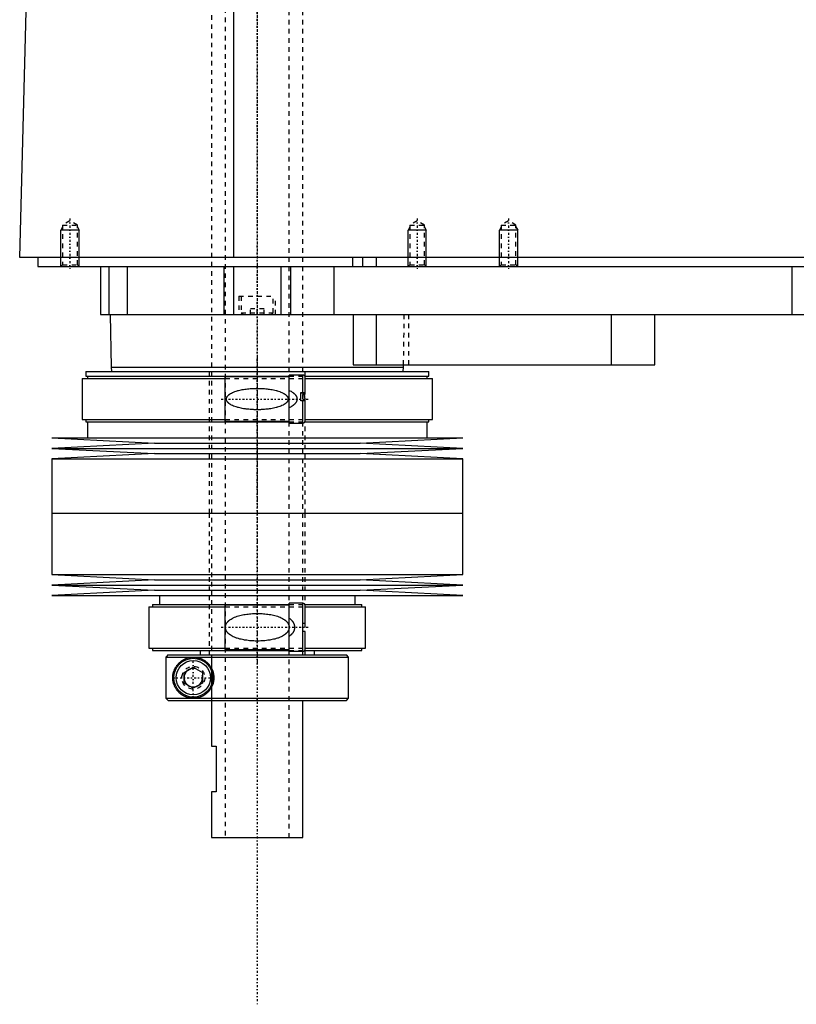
# Model space of a CAD drawing. Extents: x -502 to 174, y -319 to 715.
# Tile 1 of 7: x -502 to -332, y -87 to 129. Entities that reach past the tile are written whole.
import ezdxf

# ---------------------------------------------------------------- set-up
doc = ezdxf.new("R2010")
doc.units = 0
doc.linetypes.add('CENTER', pattern=[1.5, 0.45, -0.5, 0.05, -0.5])
doc.linetypes.add('DASHED', pattern=[2, 1, -1])
for name, color, linetype in [('AM_0', 7, 'CONTINUOUS'), ('AM_10', 7, 'CONTINUOUS'), ('AM_3', 7, 'DASHED'), ('AM_7', 7, 'CENTER')]:
    doc.layers.add(name, color=color, linetype=linetype)

msp = doc.modelspace()

# ---------------------------------------------------------------- linework, layer by layer
at = {"layer": 'AM_0', "color": 7, "linetype": 'CONTINUOUS'}
for p, q in [((-455.15, 76.5), (-455.15, 137.05)), ((-502, 76.5), (-500.5, 133.35)), ((-100.5, 76.5), (-502, 76.5)), ((-498, 76.5), (-498, 74.5)), ((-429.15, 76.5), (-429.15, 74.5)), ((-427, 76.5), (-427, 74.5)), ((-424, 76.5), (-424, 74.5)), ((-498, 74.5), (-144, 74.5)), ((-489, 74.5), (-489.01, 74.51)), ((-484.3, 74.5), (-484.3, 64)), ((-482.5, 74.5), (-482.5, 64)), ((-478.5, 74.5), (-478.5, 64)), ((-457.3, 74.5), (-457.3, 64)), ((-455.19, 74.5), (-455.19, 64)), ((-444.81, 74.5), (-444.81, 64)), ((-442.7, 74.5), (-442.7, 64)), ((-433.21, 74.5), (-433.21, 64)), ((-333, 74.5), (-333, 64)), ((-484.3, 64), (-288, 64)), ((-482.18, 64), (-482, 52.5)), ((-429, 64), (-429, 53)), ((-424, 64), (-424, 53)), ((-372.56, 64), (-372.56, 53)), ((-363, 53), (-363, 64)), ((-482, 52.5), (-481.9, 51.5)), ((-482, 52.5), (-418, 52.5)), ((-429, 53), (-363, 53)), ((-418.1, 51.5), (-418, 52.5)), ((-418, 52.5), (-417.99, 53)), ((-488.32, 50), (-488.32, 41)), ((-488.32, 50), (-457, 50)), ((-487.52, 51.5), (-487.52, 50.5)), ((-487.52, 51.5), (-412.48, 51.5)), ((-487.52, 50.5), (-443, 50.5)), ((-487.18, 50.5), (-487.18, 50)), ((-443, 50.35), (-457, 50.35)), ((-457, 40.65), (-457, 50.35)), ((-440, 50.75), (-443, 50.75)), ((-443, 40.25), (-443, 50.75)), ((-440, 46.9), (-440, 50.75)), ((-439.56, 50.5), (-412.48, 50.5)), ((-439.5, 46.9), (-439.5, 50.25)), ((-439.5, 50), (-411.68, 50)), ((-412.82, 50), (-412.82, 50.5)), ((-412.48, 50.5), (-412.48, 51.5)), ((-411.68, 41), (-411.68, 50)), ((-440.5, 46.9), (-439.5, 46.9)), ((-440.5, 45.1), (-440.5, 46.9)), ((-440.5, 46.84), (-440, 46.84)), ((-439.5, 45.1), (-440.5, 45.1)), ((-440, 40.25), (-440, 45.1)), ((-439.5, 40.75), (-439.5, 45.1)), ((-488.32, 41), (-457, 41)), ((-487.52, 41), (-487.52, 40.5)), ((-439.5, 41), (-411.68, 41)), ((-412.48, 40.5), (-412.48, 41)), ((-487.52, 40.5), (-443, 40.5)), ((-487.18, 40.5), (-487.18, 37)), ((-457, 40.65), (-443, 40.65)), ((-443, 40.25), (-440, 40.25)), ((-439.56, 40.5), (-412.48, 40.5)), ((-412.82, 37), (-412.82, 40.5)), ((-495, 37), (-472.5, 35.85)), ((-495, 37), (-405, 37)), ((-427.5, 35.85), (-405, 37)), ((-472.5, 35.85), (-495, 34.7)), ((-495, 34.7), (-472.5, 33.55)), ((-495, 34.7), (-405, 34.7)), ((-472.5, 35.85), (-427.5, 35.85)), ((-405, 34.7), (-427.5, 35.85)), ((-427.5, 33.55), (-405, 34.7)), ((-472.5, 33.55), (-495, 32.4)), ((-495, 32.4), (-495, 20.5)), ((-495, 32.4), (-405, 32.4)), ((-472.5, 33.55), (-427.5, 33.55)), ((-405, 32.4), (-427.5, 33.55)), ((-405, 20.5), (-405, 32.4)), ((-495, 20.5), (-405, 20.5)), ((-495, 20.5), (-495, 7.1)), ((-495, 20.5), (-405, 20.5)), ((-405, 7.1), (-405, 20.5)), ((-495, 7.1), (-472.5, 5.95)), ((-495, 7.1), (-405, 7.1)), ((-427.5, 5.95), (-405, 7.1)), ((-472.5, 5.95), (-495, 4.8)), ((-495, 4.8), (-472.5, 3.65)), ((-495, 4.8), (-405, 4.8)), ((-472.5, 5.95), (-427.5, 5.95)), ((-405, 4.8), (-427.5, 5.95)), ((-427.5, 3.65), (-405, 4.8)), ((-472.5, 3.65), (-495, 2.5)), ((-495, 2.5), (-405, 2.5)), ((-472.5, 3.65), (-427.5, 3.65)), ((-471.4, 2.5), (-471.4, 0.5)), ((-428.6, 0.5), (-428.6, 2.5)), ((-405, 2.5), (-427.5, 3.65)), ((-473.7, 0), (-473.7, -9)), ((-473.7, 0), (-457, 0)), ((-472.9, 0.5), (-472.9, 0)), ((-472.9, 0.5), (-443, 0.5)), ((-443, 0.4), (-457, 0.4)), ((-457, -9.3), (-457, 0.4)), ((-440, 0.8), (-443, 0.8)), ((-443, -9.7), (-443, 0.8)), ((-440, -9.7), (-440, 0.8)), ((-439.54, 0.5), (-427.1, 0.5)), ((-439.5, -3.55), (-439.5, 0.3)), ((-439.5, 0), (-426.3, 0)), ((-427.1, 0), (-427.1, 0.5)), ((-426.3, -9), (-426.3, 0)), ((-440, -3.55), (-439.5, -3.55)), ((-439.5, -5.35), (-440, -5.35)), ((-439.5, -9.2), (-439.5, -5.35)), ((-473.7, -9), (-457, -9)), ((-472.9, -9), (-472.9, -9.5)), ((-472.9, -9.5), (-442.99, -9.5)), ((-469.49, -10.5), (-469.99, -11)), ((-469.49, -10.5), (-430.5, -10.5)), ((-462.5, -9.5), (-462.5, -10.5)), ((-457, -9.3), (-443, -9.3)), ((-443, -9.7), (-440, -9.7)), ((-439.6, -9.5), (-427.1, -9.5)), ((-439.5, -9), (-426.3, -9)), ((-437.5, -10.5), (-437.5, -9.5)), ((-430, -11), (-430.5, -10.5)), ((-427.1, -9.5), (-427.1, -9)), ((-469.99, -11), (-430, -11)), ((-469.99, -11), (-469.99, -20)), ((-430, -20), (-430, -11)), ((-466, -14.35), (-464, -13.19)), ((-466, -16.65), (-466, -14.35)), ((-464, -13.19), (-462, -14.35)), ((-462, -14.35), (-462, -16.65)), ((-464, -17.81), (-466, -16.65)), ((-462, -16.65), (-464, -17.81)), ((-469.99, -20), (-430, -20)), ((-469.99, -20), (-469.49, -20.5)), ((-469.49, -20.5), (-430.5, -20.5)), ((-460, -20.5), (-460, -30.5)), ((-440, -50.5), (-440, -20.5)), ((-430.5, -20.5), (-430, -20)), ((-460, -30.5), (-459, -30.5)), ((-459, -30.5), (-459, -40.5)), ((-460, -40.5), (-460, -50.5)), ((-459, -40.5), (-460, -40.5)), ((-460, -50.5), (-440, -50.5))]:
    msp.add_line(p, q, dxfattribs=at)
for points in [[(-440, 46.84, 0), (-440, 46.84, 0), (-440, 46.84, 0), (-439.99, 46.84, 0), (-439.99, 46.84, 0), (-439.99, 46.84, 0), (-439.99, 46.84, 0), (-439.98, 46.84, 0), (-439.98, 46.84, 0), (-439.98, 46.84, 0), (-439.98, 46.84, 0), (-439.97, 46.84, 0), (-439.97, 46.84, 0), (-439.97, 46.84, 0), (-439.97, 46.84, 0), (-439.96, 46.84, 0), (-439.96, 46.84, 0), (-439.96, 46.84, 0), (-439.96, 46.84, 0), (-439.96, 46.84, 0), (-439.95, 46.84, 0), (-439.95, 46.83, 0), (-439.95, 46.83, 0), (-439.95, 46.83, 0), (-439.95, 46.83, 0), (-439.94, 46.83, 0), (-439.94, 46.83, 0), (-439.94, 46.83, 0), (-439.94, 46.83, 0), (-439.93, 46.83, 0), (-439.93, 46.83, 0), (-439.93, 46.82, 0), (-439.93, 46.82, 0), (-439.93, 46.82, 0), (-439.93, 46.82, 0), (-439.92, 46.82, 0), (-439.92, 46.82, 0), (-439.92, 46.82, 0), (-439.92, 46.82, 0), (-439.91, 46.81, 0), (-439.91, 46.81, 0), (-439.91, 46.81, 0), (-439.91, 46.81, 0), (-439.91, 46.81, 0), (-439.9, 46.81, 0), (-439.9, 46.81, 0), (-439.9, 46.8, 0), (-439.9, 46.8, 0), (-439.9, 46.8, 0), (-439.9, 46.8, 0), (-439.89, 46.8, 0), (-439.89, 46.79, 0), (-439.87, 46.78, 0), (-439.87, 46.77, 0), (-439.86, 46.77, 0), (-439.85, 46.75, 0), (-439.84, 46.74, 0), (-439.83, 46.72, 0), (-439.82, 46.71, 0), (-439.81, 46.7, 0), (-439.81, 46.69, 0), (-439.8, 46.68, 0), (-439.8, 46.66, 0), (-439.79, 46.65, 0), (-439.78, 46.64, 0), (-439.78, 46.63, 0), (-439.77, 46.62, 0), (-439.77, 46.6, 0), (-439.76, 46.59, 0), (-439.76, 46.58, 0), (-439.76, 46.57, 0), (-439.75, 46.55, 0), (-439.73, 46.5, 0), (-439.71, 46.4, 0), (-439.68, 46.3, 0), (-439.67, 46.19, 0), (-439.65, 46.09, 0), (-439.65, 46.03, 0), (-439.64, 45.98, 0), (-439.63, 45.87, 0), (-439.63, 45.77, 0), (-439.62, 45.66, 0), (-439.62, 45.56, 0), (-439.62, 45.46, 0), (-439.62, 45.41, 0), (-439.62, 45.36, 0), (-439.63, 45.26, 0), (-439.63, 45.15, 0), (-439.63, 45.1, 0)], [(-464, -20, 0), (-464.06, -20, 0), (-464.19, -20, 0), (-464.32, -19.99, 0), (-464.38, -19.98, 0), (-464.44, -19.98, 0), (-464.57, -19.96, 0), (-464.7, -19.95, 0), (-464.82, -19.92, 0), (-464.94, -19.9, 0), (-465.07, -19.87, 0), (-465.13, -19.86, 0), (-465.19, -19.84, 0), (-465.31, -19.81, 0), (-465.43, -19.77, 0), (-465.55, -19.73, 0), (-465.66, -19.68, 0), (-465.78, -19.63, 0), (-465.83, -19.61, 0), (-465.89, -19.58, 0), (-466, -19.53, 0), (-466.11, -19.47, 0), (-466.16, -19.45, 0), (-466.22, -19.42, 0), (-466.32, -19.35, 0), (-466.43, -19.29, 0), (-466.48, -19.26, 0), (-466.53, -19.22, 0), (-466.63, -19.15, 0), (-466.72, -19.08, 0), (-466.82, -19.01, 0), (-466.91, -18.93, 0), (-467, -18.85, 0), (-467.05, -18.81, 0), (-467.09, -18.77, 0), (-467.17, -18.69, 0), (-467.26, -18.6, 0), (-467.34, -18.52, 0), (-467.42, -18.43, 0), (-467.49, -18.34, 0), (-467.53, -18.29, 0), (-467.57, -18.25, 0), (-467.64, -18.15, 0), (-467.71, -18.05, 0), (-467.78, -17.94, 0), (-467.85, -17.83, 0), (-467.91, -17.72, 0), (-467.95, -17.66, 0), (-467.98, -17.6, 0), (-468.04, -17.48, 0), (-468.1, -17.36, 0), (-468.15, -17.23, 0), (-468.21, -17.1, 0), (-468.25, -16.97, 0), (-468.28, -16.9, 0), (-468.3, -16.83, 0), (-468.34, -16.69, 0), (-468.38, -16.55, 0), (-468.41, -16.4, 0), (-468.43, -16.31, 0), (-468.43, -16.28, 0), (-468.44, -16.26, 0), (-468.44, -16.24, 0), (-468.44, -16.23, 0), (-468.44, -16.21, 0), (-468.45, -16.18, 0), (-468.45, -16.15, 0), (-468.46, -16.13, 0), (-468.46, -16.1, 0), (-468.46, -16.09, 0), (-468.46, -16.07, 0), (-468.47, -16.05, 0), (-468.47, -16.02, 0), (-468.47, -16.01, 0), (-468.47, -15.99, 0), (-468.48, -15.97, 0), (-468.48, -15.94, 0), (-468.48, -15.93, 0), (-468.48, -15.91, 0), (-468.48, -15.89, 0), (-468.49, -15.86, 0), (-468.49, -15.83, 0), (-468.49, -15.8, 0), (-468.49, -15.77, 0), (-468.49, -15.76, 0), (-468.49, -15.75, 0), (-468.49, -15.72, 0), (-468.5, -15.69, 0), (-468.5, -15.66, 0), (-468.5, -15.63, 0), (-468.5, -15.6, 0), (-468.5, -15.59, 0), (-468.5, -15.57, 0), (-468.5, -15.54, 0), (-468.5, -15.51, 0), (-468.5, -15.5, 0), (-468.5, -15.49, 0), (-468.5, -15.46, 0), (-468.5, -15.43, 0), (-468.5, -15.41, 0), (-468.5, -15.4, 0), (-468.5, -15.37, 0), (-468.5, -15.34, 0), (-468.5, -15.31, 0), (-468.49, -15.28, 0), (-468.49, -15.25, 0), (-468.49, -15.24, 0), (-468.49, -15.23, 0), (-468.49, -15.2, 0), (-468.49, -15.17, 0), (-468.49, -15.14, 0), (-468.48, -15.11, 0), (-468.48, -15.09, 0), (-468.48, -15.07, 0), (-468.48, -15.06, 0), (-468.48, -15.03, 0), (-468.47, -15.01, 0), (-468.47, -14.99, 0), (-468.47, -14.98, 0), (-468.47, -14.95, 0), (-468.46, -14.93, 0), (-468.46, -14.91, 0), (-468.46, -14.9, 0), (-468.46, -14.87, 0), (-468.45, -14.85, 0), (-468.45, -14.82, 0), (-468.44, -14.79, 0), (-468.44, -14.77, 0), (-468.44, -14.76, 0), (-468.44, -14.74, 0), (-468.43, -14.72, 0), (-468.43, -14.69, 0), (-468.41, -14.6, 0), (-468.38, -14.45, 0), (-468.34, -14.31, 0), (-468.3, -14.17, 0), (-468.28, -14.1, 0), (-468.25, -14.03, 0), (-468.21, -13.9, 0), (-468.15, -13.77, 0), (-468.1, -13.64, 0), (-468.04, -13.52, 0), (-467.98, -13.4, 0), (-467.95, -13.34, 0), (-467.91, -13.28, 0), (-467.85, -13.17, 0), (-467.78, -13.06, 0), (-467.71, -12.95, 0), (-467.64, -12.85, 0), (-467.57, -12.75, 0), (-467.53, -12.71, 0), (-467.49, -12.66, 0), (-467.42, -12.57, 0), (-467.34, -12.48, 0), (-467.26, -12.4, 0), (-467.17, -12.31, 0), (-467.09, -12.23, 0), (-467.05, -12.19, 0), (-467, -12.15, 0), (-466.91, -12.07, 0), (-466.82, -11.99, 0), (-466.72, -11.92, 0), (-466.63, -11.85, 0), (-466.53, -11.78, 0), (-466.48, -11.74, 0), (-466.43, -11.71, 0), (-466.32, -11.65, 0), (-466.22, -11.58, 0), (-466.16, -11.55, 0), (-466.11, -11.53, 0), (-466, -11.47, 0), (-465.89, -11.42, 0), (-465.83, -11.39, 0), (-465.78, -11.37, 0), (-465.66, -11.32, 0), (-465.55, -11.27, 0), (-465.43, -11.23, 0), (-465.31, -11.19, 0), (-465.19, -11.16, 0), (-465.13, -11.14, 0), (-465.07, -11.13, 0), (-464.94, -11.1, 0), (-464.82, -11.08, 0), (-464.7, -11.05, 0), (-464.57, -11.04, 0), (-464.44, -11.02, 0), (-464.38, -11.02, 0), (-464.32, -11.01, 0), (-464.19, -11, 0), (-464.06, -11, 0), (-464, -11, 0)], [(-464, -11, 0), (-463.95, -11, 0), (-463.85, -11, 0), (-463.74, -11.01, 0), (-463.69, -11.01, 0), (-463.63, -11.01, 0), (-463.52, -11.03, 0), (-463.42, -11.04, 0), (-463.3, -11.05, 0), (-463.19, -11.07, 0), (-463.08, -11.09, 0), (-463.02, -11.11, 0), (-462.97, -11.12, 0), (-462.85, -11.15, 0), (-462.74, -11.18, 0), (-462.63, -11.21, 0), (-462.51, -11.25, 0), (-462.4, -11.29, 0), (-462.34, -11.32, 0), (-462.28, -11.34, 0), (-462.17, -11.39, 0), (-462.06, -11.44, 0), (-462, -11.47, 0), (-461.95, -11.5, 0), (-461.83, -11.56, 0), (-461.72, -11.62, 0), (-461.67, -11.65, 0), (-461.61, -11.68, 0), (-461.51, -11.75, 0), (-461.4, -11.83, 0), (-461.3, -11.9, 0), (-461.19, -11.98, 0), (-461.09, -12.06, 0), (-461.04, -12.11, 0), (-461, -12.15, 0), (-460.9, -12.24, 0), (-460.81, -12.33, 0), (-460.71, -12.42, 0), (-460.63, -12.52, 0), (-460.54, -12.62, 0), (-460.5, -12.68, 0), (-460.45, -12.73, 0), (-460.37, -12.84, 0), (-460.29, -12.95, 0), (-460.21, -13.07, 0), (-460.14, -13.19, 0), (-460.06, -13.32, 0), (-460.03, -13.38, 0), (-460, -13.45, 0), (-459.93, -13.58, 0), (-459.87, -13.71, 0), (-459.81, -13.85, 0), (-459.76, -13.99, 0), (-459.71, -14.13, 0), (-459.69, -14.2, 0), (-459.67, -14.27, 0), (-459.63, -14.41, 0), (-459.6, -14.56, 0), (-459.57, -14.7, 0), (-459.55, -14.85, 0), (-459.53, -14.99, 0), (-459.52, -15.07, 0), (-459.51, -15.14, 0), (-459.51, -15.28, 0), (-459.5, -15.43, 0), (-459.5, -15.5, 0), (-459.5, -15.57, 0), (-459.51, -15.72, 0), (-459.51, -15.86, 0), (-459.52, -15.93, 0), (-459.53, -16.01, 0), (-459.55, -16.15, 0), (-459.57, -16.3, 0), (-459.6, -16.44, 0), (-459.63, -16.59, 0), (-459.67, -16.73, 0), (-459.69, -16.8, 0), (-459.71, -16.87, 0), (-459.76, -17.01, 0), (-459.81, -17.15, 0), (-459.87, -17.29, 0), (-459.93, -17.42, 0), (-460, -17.55, 0), (-460.03, -17.62, 0), (-460.06, -17.68, 0), (-460.14, -17.81, 0), (-460.21, -17.93, 0), (-460.29, -18.05, 0), (-460.37, -18.16, 0), (-460.45, -18.27, 0), (-460.5, -18.32, 0), (-460.54, -18.38, 0), (-460.63, -18.48, 0), (-460.71, -18.58, 0), (-460.81, -18.67, 0), (-460.9, -18.76, 0), (-461, -18.85, 0), (-461.04, -18.89, 0), (-461.09, -18.94, 0), (-461.19, -19.02, 0), (-461.3, -19.1, 0), (-461.4, -19.17, 0), (-461.51, -19.25, 0), (-461.61, -19.32, 0), (-461.67, -19.35, 0), (-461.72, -19.38, 0), (-461.83, -19.44, 0), (-461.95, -19.5, 0), (-462, -19.53, 0), (-462.06, -19.56, 0), (-462.17, -19.61, 0), (-462.28, -19.66, 0), (-462.34, -19.68, 0), (-462.4, -19.71, 0), (-462.51, -19.75, 0), (-462.63, -19.79, 0), (-462.74, -19.82, 0), (-462.85, -19.85, 0), (-462.97, -19.88, 0), (-463.02, -19.89, 0), (-463.08, -19.91, 0), (-463.19, -19.93, 0), (-463.3, -19.95, 0), (-463.42, -19.96, 0), (-463.52, -19.97, 0), (-463.63, -19.99, 0), (-463.69, -19.99, 0), (-463.74, -19.99, 0), (-463.85, -20, 0), (-463.95, -20, 0), (-464, -20, 0)]]:
    msp.add_polyline3d(points, dxfattribs=at)
for radius in [4.25, 3.75]:
    msp.add_circle((-464, -15.5), radius, dxfattribs=at)
for centre, start, end in [((-440, 50.25), 0, 90), ((-440, 40.75), 270, 0), ((-440, 0.3), 0, 90), ((-440, -9.2), 270, 0)]:
    msp.add_arc(centre, 0.5, start, end, dxfattribs=at)
at = {"layer": 'AM_10', "color": 7, "linetype": 'CONTINUOUS'}
for p, q in [((-492.62, 83.16), (-493, 82.5)), ((-489, 82.5), (-493, 82.5)), ((-493, 74.5), (-493, 82.5)), ((-489.38, 83.16), (-489, 82.5)), ((-489, 74.5), (-489, 82.5)), ((-416.62, 83.16), (-417, 82.5)), ((-413, 82.5), (-417, 82.5)), ((-417, 74.5), (-417, 82.5)), ((-413.38, 83.16), (-413, 82.5)), ((-413, 74.5), (-413, 82.5)), ((-396.62, 83.16), (-397, 82.5)), ((-393, 82.5), (-397, 82.5)), ((-397, 74.5), (-397, 82.5)), ((-393.38, 83.16), (-393, 82.5)), ((-393, 74.5), (-393, 82.5))]:
    msp.add_line(p, q, dxfattribs=at)
msp.add_arc((-464, -15.5), 2.01, 75, 15, dxfattribs=at)
at = {"layer": 'AM_3', "color": 6, "linetype": 'DASHED'}
for p, q in [((-457, 629), (-457, -50.5)), ((-443, -50.5), (-443, 629)), ((-460, 613.5), (-460, -20.5)), ((-440, -10.5), (-440, 609.9)), ((-491, 84.5), (-492.62, 83.56)), ((-489.38, 83.56), (-491, 84.5)), ((-415, 84.5), (-416.62, 83.56)), ((-413.38, 83.56), (-415, 84.5)), ((-395, 84.5), (-396.62, 83.56)), ((-393.38, 83.56), (-395, 84.5)), ((-492.62, 83.56), (-492.62, 74.88)), ((-492.62, 83.56), (-489.38, 83.56)), ((-489.38, 74.88), (-489.38, 83.56)), ((-416.62, 83.56), (-416.62, 74.88)), ((-416.62, 83.56), (-413.38, 83.56)), ((-413.38, 74.88), (-413.38, 83.56)), ((-396.62, 83.56), (-396.62, 74.88)), ((-396.62, 83.56), (-393.38, 83.56)), ((-393.38, 74.88), (-393.38, 83.56)), ((-492.62, 74.88), (-493, 74.5)), ((-492.62, 74.88), (-489.38, 74.88)), ((-489.01, 74.51), (-489.38, 74.88)), ((-478.5, 74.5), (-478.5, 64)), ((-416.62, 74.88), (-417, 74.5)), ((-416.62, 74.88), (-413.38, 74.88)), ((-413, 74.5), (-413.38, 74.88)), ((-396.62, 74.88), (-397, 74.5)), ((-396.62, 74.88), (-393.38, 74.88)), ((-393, 74.5), (-393.38, 74.88)), ((-454, 68), (-454, 64)), ((-454, 68), (-446, 68)), ((-453.5, 68), (-453.5, 64.4)), ((-446.5, 64.4), (-446.5, 68)), ((-446, 64), (-446, 68)), ((-451.5, 64), (-451.5, 65.25)), ((-448.5, 65.25), (-451.5, 65.25)), ((-450, 64), (-450, 65.25)), ((-448.5, 64), (-448.5, 65.25)), ((-453.5, 64.4), (-453.1, 64)), ((-453.5, 64.4), (-446.5, 64.4)), ((-446.9, 64), (-446.5, 64.4)), ((-417.99, 53), (-417.82, 64)), ((-416.85, 53), (-416.85, 64)), ((-460.5, 51.5), (-460.5, 20.5)), ((-457, 50), (-439.5, 50)), ((-443, 50.5), (-439.56, 50.5)), ((-439.5, 20.5), (-439.5, 51.5)), ((-440, 46.84), (-440, 45.1)), ((-457, 41), (-439.5, 41)), ((-443, 40.5), (-439.56, 40.5)), ((-460.5, 20.5), (-460.5, -10.5)), ((-439.5, -10.5), (-439.5, 20.5)), ((-457, 0), (-439.5, 0)), ((-443, 0.5), (-439.54, 0.5)), ((-469.73, -10.75), (-469.49, -10.5)), ((-459.97, -20.5), (-459.97, -10.5)), ((-457, -9), (-439.5, -9)), ((-442.99, -9.5), (-439.6, -9.5)), ((-469.86, -20.13), (-469.99, -20))]:
    msp.add_line(p, q, dxfattribs=at)
for points in [[(-450, 47.84, 0), (-449.86, 47.84, 0), (-449.58, 47.83, 0), (-449.3, 47.83, 0), (-449.16, 47.82, 0), (-449.02, 47.81, 0), (-448.73, 47.8, 0), (-448.44, 47.78, 0), (-448.16, 47.75, 0), (-447.87, 47.73, 0), (-447.58, 47.69, 0), (-447.43, 47.67, 0), (-447.29, 47.65, 0), (-447, 47.61, 0), (-446.72, 47.56, 0), (-446.44, 47.51, 0), (-446.16, 47.44, 0), (-445.88, 47.38, 0), (-445.75, 47.34, 0), (-445.61, 47.3, 0), (-445.35, 47.22, 0), (-445.09, 47.14, 0), (-444.96, 47.09, 0), (-444.83, 47.04, 0), (-444.59, 46.93, 0), (-444.35, 46.81, 0), (-444.23, 46.75, 0), (-444.21, 46.74, 0), (-444.17, 46.71, 0), (-444.13, 46.69, 0), (-444.12, 46.68, 0), (-444.1, 46.67, 0), (-444.06, 46.64, 0), (-444.02, 46.62, 0), (-443.99, 46.59, 0), (-443.95, 46.57, 0), (-443.91, 46.54, 0), (-443.89, 46.53, 0), (-443.88, 46.52, 0), (-443.84, 46.49, 0), (-443.81, 46.46, 0), (-443.77, 46.43, 0), (-443.74, 46.4, 0), (-443.7, 46.37, 0), (-443.68, 46.36, 0), (-443.67, 46.34, 0), (-443.63, 46.31, 0), (-443.6, 46.27, 0), (-443.57, 46.24, 0), (-443.54, 46.2, 0), (-443.51, 46.16, 0), (-443.49, 46.15, 0), (-443.48, 46.13, 0), (-443.45, 46.09, 0), (-443.42, 46.05, 0), (-443.4, 46.01, 0), (-443.37, 45.97, 0), (-443.35, 45.92, 0), (-443.34, 45.9, 0), (-443.33, 45.88, 0), (-443.31, 45.84, 0), (-443.3, 45.79, 0), (-443.28, 45.75, 0), (-443.27, 45.7, 0), (-443.26, 45.66, 0), (-443.26, 45.64, 0), (-443.25, 45.61, 0), (-443.25, 45.57, 0), (-443.25, 45.52, 0), (-443.25, 45.5, 0), (-443.25, 45.48, 0), (-443.25, 45.43, 0), (-443.25, 45.39, 0), (-443.26, 45.36, 0), (-443.26, 45.34, 0), (-443.27, 45.3, 0), (-443.28, 45.25, 0), (-443.3, 45.21, 0), (-443.31, 45.16, 0), (-443.33, 45.12, 0), (-443.34, 45.1, 0), (-443.35, 45.08, 0), (-443.37, 45.03, 0), (-443.4, 44.99, 0), (-443.42, 44.95, 0), (-443.45, 44.91, 0), (-443.48, 44.87, 0), (-443.49, 44.85, 0), (-443.51, 44.84, 0), (-443.54, 44.8, 0), (-443.57, 44.76, 0), (-443.6, 44.73, 0), (-443.63, 44.69, 0), (-443.67, 44.66, 0), (-443.68, 44.64, 0), (-443.7, 44.63, 0), (-443.74, 44.6, 0), (-443.77, 44.57, 0), (-443.81, 44.54, 0), (-443.84, 44.51, 0), (-443.88, 44.48, 0), (-443.89, 44.47, 0), (-443.91, 44.46, 0), (-443.95, 44.43, 0), (-443.99, 44.41, 0), (-444.02, 44.38, 0), (-444.06, 44.36, 0), (-444.1, 44.33, 0), (-444.12, 44.32, 0), (-444.13, 44.31, 0), (-444.17, 44.29, 0), (-444.21, 44.26, 0), (-444.23, 44.25, 0), (-444.35, 44.19, 0), (-444.59, 44.07, 0), (-444.83, 43.96, 0), (-445.09, 43.86, 0), (-445.35, 43.78, 0), (-445.61, 43.7, 0), (-445.75, 43.66, 0), (-445.88, 43.62, 0), (-446.16, 43.56, 0), (-446.44, 43.49, 0), (-446.72, 43.44, 0), (-447, 43.39, 0), (-447.29, 43.35, 0), (-447.43, 43.33, 0), (-447.58, 43.31, 0), (-447.87, 43.27, 0), (-448.16, 43.25, 0), (-448.44, 43.22, 0), (-448.73, 43.2, 0), (-449.02, 43.19, 0), (-449.16, 43.18, 0), (-449.3, 43.17, 0), (-449.58, 43.17, 0), (-449.86, 43.16, 0), (-450, 43.16, 0), (-450.14, 43.16, 0), (-450.42, 43.17, 0), (-450.7, 43.17, 0), (-450.84, 43.18, 0), (-450.98, 43.19, 0), (-451.27, 43.2, 0), (-451.56, 43.22, 0), (-451.84, 43.25, 0), (-452.13, 43.27, 0), (-452.42, 43.31, 0), (-452.57, 43.33, 0), (-452.71, 43.35, 0), (-453, 43.39, 0), (-453.28, 43.44, 0), (-453.56, 43.49, 0), (-453.84, 43.56, 0), (-454.12, 43.62, 0), (-454.25, 43.66, 0), (-454.39, 43.7, 0), (-454.65, 43.78, 0), (-454.91, 43.86, 0), (-455.17, 43.96, 0), (-455.41, 44.07, 0), (-455.65, 44.19, 0), (-455.77, 44.25, 0), (-455.79, 44.26, 0), (-455.83, 44.29, 0), (-455.87, 44.31, 0), (-455.88, 44.32, 0), (-455.9, 44.33, 0), (-455.94, 44.36, 0), (-455.98, 44.38, 0), (-456.01, 44.41, 0), (-456.05, 44.43, 0), (-456.09, 44.46, 0), (-456.11, 44.47, 0), (-456.12, 44.48, 0), (-456.16, 44.51, 0), (-456.19, 44.54, 0), (-456.23, 44.57, 0), (-456.26, 44.6, 0), (-456.3, 44.63, 0), (-456.32, 44.64, 0), (-456.33, 44.66, 0), (-456.37, 44.69, 0), (-456.4, 44.73, 0), (-456.43, 44.76, 0), (-456.46, 44.8, 0), (-456.49, 44.84, 0), (-456.51, 44.85, 0), (-456.52, 44.87, 0), (-456.55, 44.91, 0), (-456.58, 44.95, 0), (-456.6, 44.99, 0), (-456.63, 45.03, 0), (-456.65, 45.08, 0), (-456.66, 45.1, 0), (-456.67, 45.12, 0), (-456.69, 45.16, 0), (-456.7, 45.21, 0), (-456.72, 45.25, 0), (-456.73, 45.3, 0), (-456.74, 45.34, 0), (-456.74, 45.36, 0), (-456.75, 45.39, 0), (-456.75, 45.43, 0), (-456.75, 45.48, 0), (-456.75, 45.5, 0), (-456.75, 45.52, 0), (-456.75, 45.57, 0), (-456.75, 45.61, 0), (-456.74, 45.64, 0), (-456.74, 45.66, 0), (-456.73, 45.7, 0), (-456.72, 45.75, 0), (-456.7, 45.79, 0), (-456.69, 45.84, 0), (-456.67, 45.88, 0), (-456.66, 45.9, 0), (-456.65, 45.92, 0), (-456.63, 45.97, 0), (-456.6, 46.01, 0), (-456.58, 46.05, 0), (-456.55, 46.09, 0), (-456.52, 46.13, 0), (-456.51, 46.15, 0), (-456.49, 46.16, 0), (-456.46, 46.2, 0), (-456.43, 46.24, 0), (-456.4, 46.27, 0), (-456.37, 46.31, 0), (-456.33, 46.34, 0), (-456.32, 46.36, 0), (-456.3, 46.37, 0), (-456.26, 46.4, 0), (-456.23, 46.43, 0), (-456.19, 46.46, 0), (-456.16, 46.49, 0), (-456.12, 46.52, 0), (-456.11, 46.53, 0), (-456.09, 46.54, 0), (-456.05, 46.57, 0), (-456.01, 46.59, 0), (-455.98, 46.62, 0), (-455.94, 46.64, 0), (-455.9, 46.67, 0), (-455.88, 46.68, 0), (-455.87, 46.69, 0), (-455.83, 46.71, 0), (-455.79, 46.74, 0), (-455.77, 46.75, 0), (-455.65, 46.81, 0), (-455.41, 46.93, 0), (-455.17, 47.04, 0), (-455.04, 47.09, 0), (-454.91, 47.14, 0), (-454.65, 47.22, 0), (-454.39, 47.3, 0), (-454.25, 47.34, 0), (-454.12, 47.38, 0), (-453.84, 47.44, 0), (-453.56, 47.51, 0), (-453.28, 47.56, 0), (-453, 47.61, 0), (-452.71, 47.65, 0), (-452.57, 47.67, 0), (-452.42, 47.69, 0), (-452.13, 47.73, 0), (-451.84, 47.75, 0), (-451.56, 47.78, 0), (-451.27, 47.8, 0), (-450.98, 47.81, 0), (-450.84, 47.82, 0), (-450.7, 47.83, 0), (-450.42, 47.83, 0), (-450.14, 47.84, 0), (-450, 47.84, 0)], [(-443, 47.4, 0), (-442.86, 47.33, 0), (-442.6, 47.19, 0), (-442.34, 47.03, 0), (-442.22, 46.94, 0), (-442.2, 46.93, 0), (-442.16, 46.9, 0), (-442.12, 46.87, 0), (-442.1, 46.85, 0), (-442.08, 46.84, 0), (-442.04, 46.81, 0), (-442.01, 46.77, 0), (-441.97, 46.74, 0), (-441.93, 46.71, 0), (-441.9, 46.68, 0), (-441.88, 46.66, 0), (-441.86, 46.64, 0), (-441.83, 46.61, 0), (-441.8, 46.58, 0), (-441.76, 46.54, 0), (-441.73, 46.51, 0), (-441.7, 46.47, 0), (-441.68, 46.45, 0), (-441.67, 46.43, 0), (-441.64, 46.4, 0), (-441.61, 46.36, 0), (-441.58, 46.32, 0), (-441.55, 46.27, 0), (-441.53, 46.23, 0), (-441.51, 46.21, 0), (-441.5, 46.19, 0), (-441.47, 46.14, 0), (-441.45, 46.1, 0), (-441.43, 46.05, 0), (-441.41, 46.01, 0), (-441.39, 45.96, 0), (-441.38, 45.94, 0), (-441.37, 45.91, 0), (-441.36, 45.86, 0), (-441.34, 45.82, 0), (-441.33, 45.77, 0), (-441.32, 45.72, 0), (-441.31, 45.67, 0), (-441.31, 45.65, 0), (-441.31, 45.62, 0), (-441.3, 45.57, 0), (-441.3, 45.52, 0), (-441.3, 45.5, 0), (-441.3, 45.48, 0), (-441.3, 45.43, 0), (-441.31, 45.38, 0), (-441.31, 45.35, 0), (-441.31, 45.33, 0), (-441.32, 45.28, 0), (-441.33, 45.23, 0), (-441.34, 45.18, 0), (-441.36, 45.14, 0), (-441.37, 45.09, 0), (-441.38, 45.06, 0), (-441.39, 45.04, 0), (-441.41, 44.99, 0), (-441.43, 44.95, 0), (-441.45, 44.9, 0), (-441.47, 44.86, 0), (-441.5, 44.81, 0), (-441.51, 44.79, 0), (-441.53, 44.77, 0), (-441.55, 44.73, 0), (-441.58, 44.68, 0), (-441.61, 44.64, 0), (-441.64, 44.6, 0), (-441.67, 44.57, 0), (-441.68, 44.55, 0), (-441.7, 44.53, 0), (-441.73, 44.49, 0), (-441.76, 44.46, 0), (-441.8, 44.42, 0), (-441.83, 44.39, 0), (-441.86, 44.36, 0), (-441.88, 44.34, 0), (-441.9, 44.32, 0), (-441.93, 44.29, 0), (-441.97, 44.26, 0), (-442.01, 44.23, 0), (-442.04, 44.19, 0), (-442.08, 44.16, 0), (-442.1, 44.15, 0), (-442.12, 44.13, 0), (-442.16, 44.1, 0), (-442.2, 44.07, 0), (-442.22, 44.06, 0), (-442.24, 44.04, 0), (-442.28, 44.02, 0), (-442.32, 43.99, 0), (-442.34, 43.97, 0), (-442.36, 43.96, 0), (-442.4, 43.93, 0), (-442.44, 43.91, 0), (-442.6, 43.81, 0), (-442.86, 43.67, 0), (-443, 43.6, 0)], [(-450, -1.44, 0), (-449.85, -1.44, 0), (-449.55, -1.44, 0), (-449.24, -1.45, 0), (-449.09, -1.46, 0), (-448.93, -1.47, 0), (-448.62, -1.49, 0), (-448.31, -1.51, 0), (-447.99, -1.55, 0), (-447.68, -1.59, 0), (-447.37, -1.63, 0), (-447.22, -1.66, 0), (-447.06, -1.68, 0), (-446.76, -1.74, 0), (-446.45, -1.81, 0), (-446.15, -1.88, 0), (-445.86, -1.96, 0), (-445.57, -2.05, 0), (-445.43, -2.1, 0), (-445.29, -2.15, 0), (-445.02, -2.26, 0), (-444.75, -2.38, 0), (-444.62, -2.45, 0), (-444.49, -2.52, 0), (-444.25, -2.66, 0), (-444.11, -2.76, 0), (-444.07, -2.78, 0), (-444.03, -2.81, 0), (-444.01, -2.82, 0), (-443.99, -2.84, 0), (-443.95, -2.87, 0), (-443.91, -2.9, 0), (-443.9, -2.91, 0), (-443.88, -2.93, 0), (-443.84, -2.96, 0), (-443.8, -2.99, 0), (-443.78, -3, 0), (-443.77, -3.02, 0), (-443.73, -3.05, 0), (-443.69, -3.09, 0), (-443.66, -3.12, 0), (-443.62, -3.15, 0), (-443.59, -3.19, 0), (-443.57, -3.21, 0), (-443.56, -3.23, 0), (-443.52, -3.26, 0), (-443.49, -3.3, 0), (-443.46, -3.34, 0), (-443.42, -3.38, 0), (-443.39, -3.42, 0), (-443.38, -3.44, 0), (-443.36, -3.46, 0), (-443.33, -3.51, 0), (-443.3, -3.55, 0), (-443.28, -3.59, 0), (-443.25, -3.64, 0), (-443.22, -3.69, 0), (-443.21, -3.71, 0), (-443.2, -3.73, 0), (-443.18, -3.78, 0), (-443.16, -3.83, 0), (-443.14, -3.88, 0), (-443.12, -3.92, 0), (-443.1, -3.97, 0), (-443.09, -4, 0), (-443.09, -4.02, 0), (-443.07, -4.07, 0), (-443.06, -4.12, 0), (-443.05, -4.17, 0), (-443.04, -4.22, 0), (-443.03, -4.27, 0), (-443.03, -4.3, 0), (-443.03, -4.32, 0), (-443.03, -4.37, 0), (-443.02, -4.43, 0), (-443.02, -4.45, 0), (-443.02, -4.47, 0), (-443.03, -4.53, 0), (-443.03, -4.58, 0), (-443.03, -4.6, 0), (-443.03, -4.63, 0), (-443.04, -4.68, 0), (-443.05, -4.73, 0), (-443.06, -4.78, 0), (-443.07, -4.83, 0), (-443.09, -4.88, 0), (-443.09, -4.9, 0), (-443.1, -4.93, 0), (-443.12, -4.98, 0), (-443.14, -5.02, 0), (-443.16, -5.07, 0), (-443.18, -5.12, 0), (-443.2, -5.17, 0), (-443.21, -5.19, 0), (-443.22, -5.21, 0), (-443.25, -5.26, 0), (-443.28, -5.31, 0), (-443.3, -5.35, 0), (-443.33, -5.39, 0), (-443.36, -5.44, 0), (-443.38, -5.46, 0), (-443.39, -5.48, 0), (-443.42, -5.52, 0), (-443.46, -5.56, 0), (-443.49, -5.6, 0), (-443.52, -5.64, 0), (-443.56, -5.67, 0), (-443.57, -5.69, 0), (-443.59, -5.71, 0), (-443.62, -5.75, 0), (-443.66, -5.78, 0), (-443.69, -5.81, 0), (-443.73, -5.85, 0), (-443.77, -5.88, 0), (-443.78, -5.9, 0), (-443.8, -5.91, 0), (-443.84, -5.94, 0), (-443.88, -5.97, 0), (-443.9, -5.99, 0), (-443.91, -6, 0), (-443.95, -6.03, 0), (-443.99, -6.06, 0), (-444.01, -6.08, 0), (-444.03, -6.09, 0), (-444.07, -6.12, 0), (-444.11, -6.14, 0), (-444.25, -6.24, 0), (-444.49, -6.38, 0), (-444.75, -6.52, 0), (-445.02, -6.64, 0), (-445.29, -6.75, 0), (-445.43, -6.8, 0), (-445.57, -6.85, 0), (-445.86, -6.94, 0), (-446.15, -7.02, 0), (-446.45, -7.09, 0), (-446.76, -7.16, 0), (-447.06, -7.22, 0), (-447.22, -7.24, 0), (-447.37, -7.27, 0), (-447.68, -7.31, 0), (-447.99, -7.35, 0), (-448.31, -7.39, 0), (-448.62, -7.41, 0), (-448.93, -7.43, 0), (-449.09, -7.44, 0), (-449.24, -7.45, 0), (-449.55, -7.46, 0), (-449.85, -7.46, 0), (-450, -7.46, 0), (-450.15, -7.46, 0), (-450.45, -7.46, 0), (-450.76, -7.45, 0), (-450.91, -7.44, 0), (-451.07, -7.43, 0), (-451.38, -7.41, 0), (-451.69, -7.39, 0), (-452.01, -7.35, 0), (-452.32, -7.31, 0), (-452.63, -7.27, 0), (-452.78, -7.24, 0), (-452.94, -7.22, 0), (-453.24, -7.16, 0), (-453.55, -7.09, 0), (-453.85, -7.02, 0), (-454.14, -6.94, 0), (-454.43, -6.85, 0), (-454.57, -6.8, 0), (-454.71, -6.75, 0), (-454.98, -6.64, 0), (-455.25, -6.52, 0), (-455.51, -6.38, 0), (-455.75, -6.24, 0), (-455.89, -6.14, 0), (-455.93, -6.12, 0), (-455.97, -6.09, 0), (-455.99, -6.08, 0), (-456.01, -6.06, 0), (-456.05, -6.03, 0), (-456.09, -6, 0), (-456.1, -5.99, 0), (-456.12, -5.97, 0), (-456.16, -5.94, 0), (-456.2, -5.91, 0), (-456.22, -5.9, 0), (-456.23, -5.88, 0), (-456.27, -5.85, 0), (-456.31, -5.81, 0), (-456.34, -5.78, 0), (-456.38, -5.75, 0), (-456.41, -5.71, 0), (-456.43, -5.69, 0), (-456.44, -5.67, 0), (-456.48, -5.64, 0), (-456.51, -5.6, 0), (-456.54, -5.56, 0), (-456.58, -5.52, 0), (-456.61, -5.48, 0), (-456.62, -5.46, 0), (-456.64, -5.44, 0), (-456.67, -5.39, 0), (-456.7, -5.35, 0), (-456.72, -5.31, 0), (-456.75, -5.26, 0), (-456.78, -5.21, 0), (-456.79, -5.19, 0), (-456.8, -5.17, 0), (-456.82, -5.12, 0), (-456.84, -5.07, 0), (-456.86, -5.02, 0), (-456.88, -4.98, 0), (-456.9, -4.93, 0), (-456.91, -4.9, 0), (-456.91, -4.88, 0), (-456.93, -4.83, 0), (-456.94, -4.78, 0), (-456.95, -4.73, 0), (-456.96, -4.68, 0), (-456.97, -4.63, 0), (-456.97, -4.6, 0), (-456.97, -4.58, 0), (-456.97, -4.53, 0), (-456.98, -4.47, 0), (-456.98, -4.45, 0), (-456.98, -4.43, 0), (-456.97, -4.37, 0), (-456.97, -4.32, 0), (-456.97, -4.3, 0), (-456.97, -4.27, 0), (-456.96, -4.22, 0), (-456.95, -4.17, 0), (-456.94, -4.12, 0), (-456.93, -4.07, 0), (-456.91, -4.02, 0), (-456.91, -4, 0), (-456.9, -3.97, 0), (-456.88, -3.92, 0), (-456.86, -3.88, 0), (-456.84, -3.83, 0), (-456.82, -3.78, 0), (-456.8, -3.73, 0), (-456.79, -3.71, 0), (-456.78, -3.69, 0), (-456.75, -3.64, 0), (-456.72, -3.59, 0), (-456.7, -3.55, 0), (-456.67, -3.51, 0), (-456.64, -3.46, 0), (-456.62, -3.44, 0), (-456.61, -3.42, 0), (-456.58, -3.38, 0), (-456.54, -3.34, 0), (-456.51, -3.3, 0), (-456.48, -3.26, 0), (-456.44, -3.23, 0), (-456.43, -3.21, 0), (-456.41, -3.19, 0), (-456.38, -3.15, 0), (-456.34, -3.12, 0), (-456.31, -3.09, 0), (-456.27, -3.05, 0), (-456.23, -3.02, 0), (-456.22, -3, 0), (-456.2, -2.99, 0), (-456.16, -2.96, 0), (-456.12, -2.93, 0), (-456.1, -2.91, 0), (-456.09, -2.9, 0), (-456.05, -2.87, 0), (-456.01, -2.84, 0), (-455.99, -2.82, 0), (-455.97, -2.81, 0), (-455.93, -2.78, 0), (-455.89, -2.76, 0), (-455.75, -2.66, 0), (-455.51, -2.52, 0), (-455.38, -2.45, 0), (-455.25, -2.38, 0), (-454.98, -2.26, 0), (-454.71, -2.15, 0), (-454.57, -2.1, 0), (-454.43, -2.05, 0), (-454.14, -1.96, 0), (-453.85, -1.88, 0), (-453.55, -1.81, 0), (-453.24, -1.74, 0), (-452.94, -1.68, 0), (-452.78, -1.66, 0), (-452.63, -1.63, 0), (-452.32, -1.59, 0), (-452.01, -1.55, 0), (-451.69, -1.51, 0), (-451.38, -1.49, 0), (-451.07, -1.47, 0), (-450.91, -1.46, 0), (-450.76, -1.45, 0), (-450.45, -1.44, 0), (-450.15, -1.44, 0), (-450, -1.44, 0)], [(-443, -2.46, 0), (-442.89, -2.54, 0), (-442.77, -2.64, 0), (-442.74, -2.67, 0), (-442.71, -2.7, 0), (-442.69, -2.72, 0), (-442.67, -2.73, 0), (-442.64, -2.76, 0), (-442.61, -2.79, 0), (-442.58, -2.82, 0), (-442.55, -2.85, 0), (-442.52, -2.89, 0), (-442.5, -2.9, 0), (-442.49, -2.92, 0), (-442.46, -2.95, 0), (-442.43, -2.98, 0), (-442.42, -3, 0), (-442.4, -3.02, 0), (-442.38, -3.05, 0), (-442.35, -3.08, 0), (-442.34, -3.1, 0), (-442.32, -3.12, 0), (-442.3, -3.15, 0), (-442.27, -3.19, 0), (-442.25, -3.22, 0), (-442.22, -3.25, 0), (-442.2, -3.29, 0), (-442.19, -3.31, 0), (-442.18, -3.33, 0), (-442.15, -3.36, 0), (-442.13, -3.4, 0), (-442.11, -3.44, 0), (-442.09, -3.48, 0), (-442.07, -3.52, 0), (-442.06, -3.54, 0), (-442.05, -3.56, 0), (-442.03, -3.6, 0), (-442.01, -3.64, 0), (-441.99, -3.68, 0), (-441.98, -3.72, 0), (-441.96, -3.77, 0), (-441.95, -3.79, 0), (-441.94, -3.81, 0), (-441.93, -3.85, 0), (-441.92, -3.9, 0), (-441.9, -3.94, 0), (-441.89, -3.99, 0), (-441.88, -4.03, 0), (-441.88, -4.05, 0), (-441.87, -4.08, 0), (-441.87, -4.12, 0), (-441.86, -4.16, 0), (-441.85, -4.21, 0), (-441.85, -4.25, 0), (-441.84, -4.3, 0), (-441.84, -4.32, 0), (-441.84, -4.34, 0), (-441.84, -4.39, 0), (-441.84, -4.43, 0), (-441.84, -4.45, 0), (-441.84, -4.47, 0), (-441.84, -4.51, 0), (-441.84, -4.56, 0), (-441.84, -4.58, 0), (-441.84, -4.6, 0), (-441.85, -4.65, 0), (-441.85, -4.69, 0), (-441.86, -4.74, 0), (-441.87, -4.78, 0), (-441.87, -4.82, 0), (-441.88, -4.85, 0), (-441.88, -4.87, 0), (-441.89, -4.91, 0), (-441.9, -4.96, 0), (-441.92, -5, 0), (-441.93, -5.05, 0), (-441.94, -5.09, 0), (-441.95, -5.11, 0), (-441.96, -5.13, 0), (-441.98, -5.18, 0), (-441.99, -5.22, 0), (-442.01, -5.26, 0), (-442.03, -5.3, 0), (-442.05, -5.34, 0), (-442.06, -5.36, 0), (-442.07, -5.38, 0), (-442.09, -5.42, 0), (-442.11, -5.46, 0), (-442.13, -5.5, 0), (-442.15, -5.54, 0), (-442.18, -5.57, 0), (-442.19, -5.59, 0), (-442.2, -5.61, 0), (-442.22, -5.65, 0), (-442.25, -5.68, 0), (-442.27, -5.71, 0), (-442.3, -5.75, 0), (-442.32, -5.78, 0), (-442.34, -5.8, 0), (-442.35, -5.82, 0), (-442.38, -5.85, 0), (-442.4, -5.88, 0), (-442.42, -5.9, 0), (-442.43, -5.92, 0), (-442.46, -5.95, 0), (-442.49, -5.98, 0), (-442.5, -6, 0), (-442.52, -6.01, 0), (-442.55, -6.05, 0), (-442.58, -6.08, 0), (-442.61, -6.11, 0), (-442.64, -6.14, 0), (-442.67, -6.17, 0), (-442.69, -6.18, 0), (-442.71, -6.2, 0), (-442.74, -6.23, 0), (-442.77, -6.26, 0), (-442.89, -6.36, 0), (-443, -6.44, 0)]]:
    msp.add_polyline3d(points, dxfattribs=at)
msp.add_circle((-464, -15.5), 2.5, dxfattribs=at)
at = {"layer": 'AM_7', "color": 4, "linetype": 'CENTER'}
for p, q in [((-450, 715.48), (-450, -86.97)), ((-450, 284.39), (-450, 22.81)), ((-491, 85), (-491, 74)), ((-415, 85), (-415, 74)), ((-395, 85), (-395, 74)), ((-450, 54.6), (-450, -13.6)), ((-450, 53.05), (-450, 18.95)), ((-457.88, 45.5), (-438.62, 45.5)), ((-457.88, -4.45), (-438.62, -4.45)), ((-464, -19.96), (-464, -11.04)), ((-468.46, -15.5), (-459.54, -15.5))]:
    msp.add_line(p, q, dxfattribs=at)

doc.saveas('drawing.dxf')
